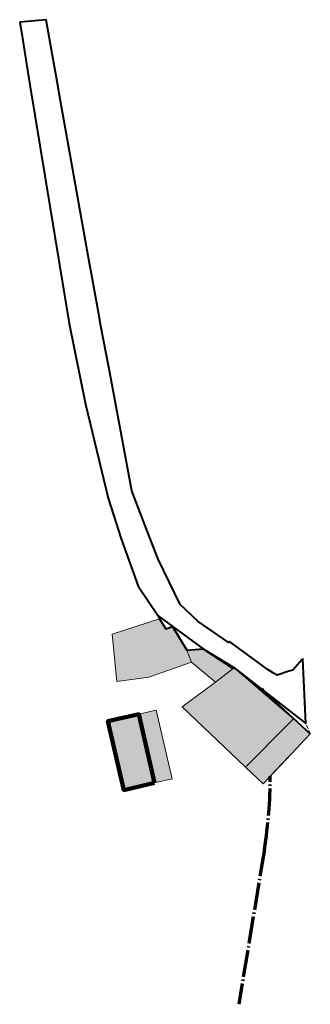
# Model space of a CAD drawing. Header units: metres. Extents: x 178 to 231, y 214 to 395.
import ezdxf

# ---------------------------------------------------------------- set-up
doc = ezdxf.new("R2010")
doc.units = ezdxf.units.M
doc.linetypes.add('GESTRICHELT', pattern=[1, 0.75, -0.25])
doc.linetypes.add('STRICHPUNKT', pattern=[6.25, 5, -0.5, 0.25, -0.5])
for name, color, linetype, lineweight, true_color in [('_AV_BB_Gebaeude', 9, 'Continuous', 18, 0x808080), ('_AV_BB_Gebaeude_Schraffur', 7, 'Continuous', 18, 0xe6e6e6), ('_AV_BB_Strasse Weg', 9, 'Continuous', 18, 0x808080), ('_AV_BB_uebrige befestigte', 9, 'GESTRICHELT', 18, 0x808080), ('_AV_LS_Grenzpunkte_Bolzen', 9, 'Continuous', 18, 0x808080), ('_AV_LS_Parzelle', 9, 'Continuous', 40, 0x808080)]:
    doc.layers.add(name, color=color, linetype=linetype, lineweight=lineweight, true_color=true_color)
doc.layers.add('_BL_Normale_Baulinie', color=5, linetype='STRICHPUNKT', lineweight=25)
doc.layers.add('LAYOUT', color=7, linetype='Continuous')
doc.styles.add('Arial', font='arial.ttf')
doc.linetypes.add('SOCKELBAULINIE', pattern='A,2.5,-0.275443,["S",Arial,S=0.75,R=0,X=0,Y=-0.37475],-0.974557,2.5,-0.625,0,-0.625', length=7.5)

# ---------------------------------------------------------------- blocks, each defined once
blk = doc.blocks.new('AV002')
at = {"linetype": 'Continuous', "true_color": 0xffffff}
h = blk.add_hatch(color=7, dxfattribs=at)
edge = h.paths.add_edge_path()
edge.add_arc((-0.000418, 0.000467), 0.25, 0, 360)
at = {"linetype": 'Continuous'}
blk.add_circle((-0.000418, 0.000467), 0.25, dxfattribs=at)
blk = doc.blocks.new('test')
at = {"layer": '_AV_BB_Gebaeude_Schraffur'}
for color, points in [(3, [(5.6, 11.12), (2.68, 23.76), (-2.96, 22.47), (-0.04, 9.8)]), (256, [(2.68, 23.76), (5.6, 11.12), (8.81, 11.87), (5.9, 24.49)])]:
    blk.add_hatch(color=color, dxfattribs=at).paths.add_polyline_path(points, flags=0)
at = {"layer": '_AV_BB_Gebaeude', "lineweight": 140}
blk.add_lwpolyline([(5.6, 11.12), (2.68, 23.76), (-2.96, 22.47), (-0.04, 9.8)], close=True, dxfattribs=at)
at = {"layer": '_AV_BB_Gebaeude'}
blk.add_lwpolyline([(2.68, 23.76), (5.6, 11.12), (8.81, 11.87), (5.9, 24.49)], close=True, dxfattribs=at)

msp = doc.modelspace()

# ---------------------------------------------------------------- hatches: boundary and pattern name
at = {"layer": '_AV_BB_Gebaeude_Schraffur'}
for color, points in [(256, [(209.17, 277.18), (208.3, 279.39), (205.72, 283.73), (204.44, 283.3), (203.3, 285.16), (194.6, 282.32), (195.47, 273.64), (201.34, 274.45)]), (256, [(216.86, 276.01), (211.3, 279.65), (208.3, 279.39), (209.17, 277.18), (213.57, 273.54)]), (5, [(227.94, 266.77), (217.04, 276.15), (216.86, 276.01), (213.57, 273.54), (207.5, 268.96), (219.12, 257.91), (226.95, 265.78)]), (256, [(231.02, 264.01), (227.94, 266.77), (226.95, 265.78), (219.12, 257.91), (222.34, 254.85), (227.54, 260.34), (230.01, 262.95), (230.19, 263.14)])]:
    msp.add_hatch(color=color, dxfattribs=at).paths.add_polyline_path(points, flags=0)

# ---------------------------------------------------------------- linework, layer by layer
at = {"layer": '_AV_BB_Gebaeude', "linetype": 'SOCKELBAULINIE', "transparency": 33554559}
msp.add_lwpolyline([(209.17, 277.18), (208.3, 279.39), (205.72, 283.73), (204.44, 283.3), (203.3, 285.16), (194.6, 282.32), (195.47, 273.64), (201.34, 274.45)], close=True, dxfattribs=at)
at = {"layer": '_AV_BB_Gebaeude'}
for points in [[(216.86, 276.01), (211.3, 279.65), (208.3, 279.39), (209.17, 277.18), (213.57, 273.54)], [(227.94, 266.77), (217.04, 276.15), (216.86, 276.01), (213.57, 273.54), (207.5, 268.96), (219.12, 257.91), (226.95, 265.78)], [(231.02, 264.01), (227.94, 266.77), (226.95, 265.78), (219.12, 257.91), (222.34, 254.85), (227.54, 260.34), (230.01, 262.95), (230.19, 263.14)]]:
    msp.add_lwpolyline(points, close=True, dxfattribs=at)
at = {"layer": '_AV_BB_Strasse Weg', "color": 3, "lineweight": 40}
msp.add_lwpolyline([(177.62, 394.84), (178.17, 391.48), (178.82, 387.52), (179.57, 382.95), (186.7, 339.43), (189.71, 324.6), (193.85, 307.34), (196.28, 299.89), (199.4, 291.15), (203.04, 285.74), (203.3, 285.16), (204.44, 283.3), (205.72, 283.73), (208.3, 279.39), (211.3, 279.65), (216.86, 276.01), (217.04, 276.15), (230.18, 265.92), (229.67, 277.82), (229.52, 277.66), (227.78, 275.74), (227.07, 275.51), (224.92, 274.79), (224.25, 275.2), (223.11, 275.89), (222.11, 276.63), (216.19, 281), (215.96, 280.79), (215.75, 281), (210.42, 284.69), (207.12, 287.8), (203.06, 296.13), (201.13, 301.15), (198.23, 308.7), (196.31, 318.92), (193.97, 331.39), (192.55, 338.98), (192.04, 341.81), (190.69, 349.25), (190.65, 349.49), (187.75, 365.59), (187.19, 368.72), (185.5, 378.3), (184.95, 381.44), (184.51, 383.91), (182.51, 395.28)], close=True, dxfattribs=at)
at = {"layer": '_AV_BB_uebrige befestigte'}
msp.add_lwpolyline([(231.02, 264.01), (230.18, 265.92), (217.04, 276.15), (227.94, 266.77)], close=True, dxfattribs=at)
at = {"layer": '_AV_LS_Parzelle'}
msp.add_lwpolyline([(186.7, 339.43), (189.71, 324.6), (193.85, 307.34), (196.28, 299.89), (199.4, 291.15), (203.04, 285.74), (211.3, 279.65), (216.96, 276.21), (222.24, 272.1), (231.02, 264.01)], dxfattribs=at)
at = {"layer": '_BL_Normale_Baulinie'}
for points in [[(227.94, 266.77), (216.96, 276.21), (211.3, 279.65), (208.3, 279.39), (205.72, 283.73), (203.04, 285.74)], [(223.65, 256.23), (227.54, 260.34), (230.01, 262.95)]]:
    msp.add_lwpolyline(points, dxfattribs=at)
at = {"layer": '_BL_Normale_Baulinie', "lineweight": 70}
msp.add_lwpolyline([(223.65, 256.23, -0.040963), (222.57, 242.78), (217.88, 214.31)], format="xyb", dxfattribs=at)

# ---------------------------------------------------------------- block references
at = {"layer": '_AV_LS_Grenzpunkte_Bolzen'}
msp.add_blockref('AV002', (222.24, 272.1), dxfattribs=at)
at = {"layer": 'LAYOUT'}
msp.add_blockref('test', (196.8, 243.87), dxfattribs=at)

doc.saveas('drawing.dxf')
